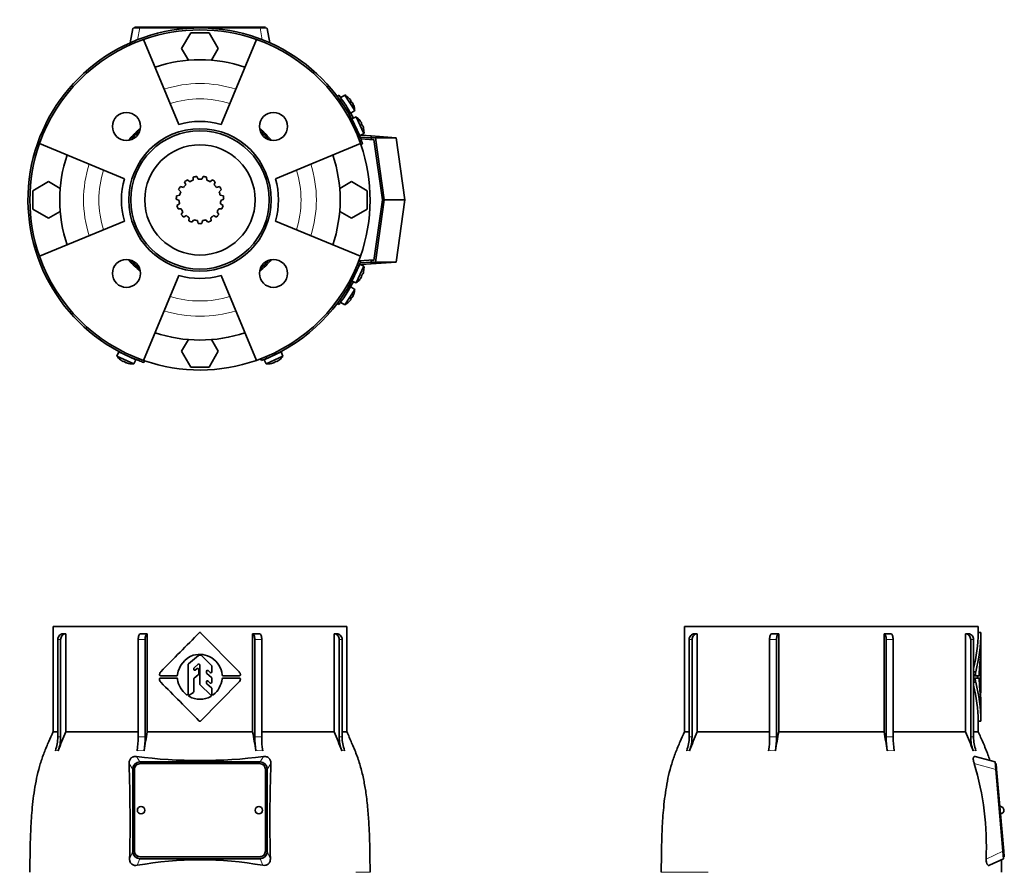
# Model space of a CAD drawing. Header units: millimetres. Extents: x 160 to 756, y -850 to 1272.
# Tile 15 of 15: x 160 to 687, y 816 to 1272. Entities that reach past the tile are written whole.
import ezdxf

# ---------------------------------------------------------------- set-up
doc = ezdxf.new("R2010")
doc.units = ezdxf.units.MM
for name, color, linetype in [('LOW_134-3', 7, 'Continuous'), ('M5X8_UNI7687', 7, 'Continuous'), ('VSI134_FILTRO_A', 7, 'Continuous'), ('VSI134_FILTRO_B', 7, 'Continuous'), ('VSI134_GIUNTO_8×', 7, 'Continuous'), ('VSI134_SUPPORTO_', 7, 'Continuous'), ('VSI134_TERMINALE', 7, 'Continuous'), ('VSI134_TESTATA', 7, 'Continuous')]:
    doc.layers.add(name, color=color, linetype=linetype)

# ---------------------------------------------------------------- blocks, each defined once
blk = doc.blocks.new('SE')
at = {"layer": 'VSI134_TESTATA', "color": 7, "linetype": 'Continuous', "lineweight": 35}
for p, q in [((334.79, 947.68), (177.79, 947.68)), ((177.79, 947.68), (177.79, 891.34)), ((184.55, 943.68), (184.55, 891.34)), ((228.11, 943.68), (228.11, 891.34)), ((256.64, 944.32), (277.24, 923.44)), ((284.47, 891.34), (284.47, 943.68)), ((328.03, 891.34), (328.03, 943.68)), ((334.79, 891.34), (334.79, 947.68)), ((180.23, 888.57), (180.23, 940.68)), ((181.76, 940.68), (181.76, 888.57)), ((223.25, 888.57), (223.25, 940.68)), ((226.95, 940.68), (226.95, 888.57)), ((285.63, 888.57), (285.63, 940.68)), ((289.33, 940.68), (289.33, 888.57)), ((330.82, 888.57), (330.82, 940.68)), ((332.35, 940.68), (332.35, 888.57)), ((249.89, 911.51), (249.89, 927.26)), ((250.07, 927.65), (255.53, 932.14)), ((253.14, 925.59), (255.35, 927.47)), ((255.85, 932.25), (256.71, 932.25)), ((256.17, 916.79), (256.17, 927.09)), ((257.06, 932.11), (262.47, 926.76)), ((244.29, 922.02), (244.28, 921.8)), ((252.97, 924.7), (252.97, 925.21)), ((253.78, 924.3), (254.78, 925.1)), ((255.59, 922.12), (255.59, 924.71)), ((259.76, 922.94), (259.76, 923.65)), ((259.93, 922.57), (262.45, 920.37)), ((260.59, 924.03), (261.79, 922.98)), ((262.62, 923.36), (262.62, 926.41)), ((235.14, 920.04), (243.78, 920.04)), ((243.78, 921.32), (235.18, 921.32)), ((244.28, 919.57), (244.29, 919.35)), ((252.97, 912.8), (252.97, 919.58)), ((253.16, 919.97), (255.4, 921.73)), ((277.26, 917.95), (256.64, 897.04)), ((259.76, 917.38), (259.76, 918.08)), ((259.93, 917.01), (262.45, 914.76)), ((260.59, 918.46), (261.79, 917.4)), ((262.62, 917.77), (262.62, 919.99)), ((277.43, 921.32), (268.62, 921.32)), ((268.62, 920.05), (277.43, 920.04)), ((250.57, 910.94), (252.74, 912.38)), ((262.13, 910.91), (256.33, 916.43)), ((262.62, 911.48), (262.62, 914.39)), ((180.23, 891.34), (177.79, 891.34)), ((184.55, 891.34), (223.25, 891.34)), ((228.11, 891.34), (284.47, 891.34)), ((289.33, 891.34), (328.03, 891.34)), ((332.35, 891.34), (334.79, 891.34)), ((224.11, 875.18), (288.47, 875.18)), ((220.29, 827.36), (220.29, 871.19)), ((221.29, 871.25), (221.29, 827.41)), ((288.29, 874.24), (224.29, 874.24)), ((291.29, 827.41), (291.29, 871.25)), ((292.29, 871.19), (292.29, 827.36)), ((221.29, 827.41), (221.29, 827.37)), ((291.29, 827.41), (291.29, 827.37)), ((288.47, 823.38), (224.11, 823.38)), ((224.29, 824.43), (288.29, 824.43)), ((224.29, 824.38), (288.29, 824.38))]:
    blk.add_line(p, q, dxfattribs=at)
at = {"layer": 'VSI134_TESTATA', "color": 4, "linetype": 'Continuous', "lineweight": 9}
for p, q in [((181.76, 940.68), (180.23, 940.68)), ((226.95, 940.68), (223.25, 940.68)), ((289.33, 940.68), (285.63, 940.68)), ((332.35, 940.68), (330.82, 940.68)), ((179.31, 881.24), (178.93, 881.19)), ((179.31, 881.24), (180.46, 881.19)), ((223.63, 881.24), (222.71, 881.19)), ((223.63, 881.24), (226.41, 881.19)), ((287.08, 881.24), (286.17, 881.19)), ((287.08, 881.24), (289.86, 881.19)), ((332.5, 881.24), (332.12, 881.19)), ((332.5, 881.24), (333.65, 881.19)), ((224.11, 875.18), (222.29, 878.03)), ((290.29, 878.03), (288.47, 875.18)), ((220.29, 871.19), (218.33, 874.26)), ((294.25, 874.26), (292.29, 871.19)), ((218.65, 823.17), (220.29, 827.36)), ((292.29, 827.36), (293.93, 823.17)), ((222.73, 819.85), (224.11, 823.38)), ((224.29, 824.43), (224.29, 824.38)), ((288.29, 824.43), (288.29, 824.38)), ((288.47, 823.38), (289.85, 819.85)), ((339.75, 816.11), (347.29, 816.11))]:
    blk.add_line(p, q, dxfattribs=at)
at = {"layer": 'VSI134_TESTATA', "color": 7, "linetype": 'Continuous', "lineweight": 35}
for centre, radius, start, end in [((183.79, -408.75), 1352.43, 89.96758, 90.03242), ((8939.11, -7650.45), 12217.51, 135.293139, 135.430862), ((256.29, 943.97), 0.5, 44.6048, 135.2692), ((328.79, -408.75), 1352.43, 89.96758, 90.03242), ((256.13, 920.37), 12.34, 57.8588, 106.2573), ((257.05, 920.06), 12.92, 109.8101, 171.2914), ((250.39, 927.26), 0.503, 129.6191, 179.8293), ((255.67, 927.09), 0.5, 0, 130.3555), ((255.85, 931.75), 0.5, 89.9992, 129.4492), ((256.71, 931.75), 0.502, 45.3881, 89.921), ((255.6, 920.41), 12.6, 6.1637, 55.7127), ((237.2, 921.77), 2.53, 138.9855, 177.435), ((235.18, 921.82), 0.5, 173.2798, 270), ((243.78, 921.82), 0.5, 270, 356.945), ((253.47, 925.21), 0.503, 130.5093, 179.8462), ((253.47, 924.7), 0.5, 180, 308.3701), ((255.09, 924.71), 0.5, 0, 128.3701), ((255.09, 922.12), 0.503, 308.2331, 359.812), ((260.26, 923.65), 0.5, 48.872, 180), ((260.26, 922.94), 0.503, 180.1424, 228.7099), ((262.12, 923.36), 0.5, 228.8721, 360), ((262.12, 926.41), 0.502, 0.0921, 45.217), ((276.53, 922.74), 1, 39.9753, 44.6048), ((274.93, 921.51), 3.01, 7.2724, 38.3465), ((277.43, 921.82), 0.5, 270, 8.5762), ((236.78, 919.35), 2.15, 175.1196, 227.0931), ((235.14, 919.54), 0.5, 90, 181.1653), ((-3967.25, -3282.41), 5941.64, 44.701818, 44.983778), ((243.78, 919.54), 0.5, 3.055, 90), ((256.37, 920.88), 12.18, 187.2267, 233.2382), ((253.47, 919.58), 0.503, 128.2341, 179.8111), ((256.68, 916.79), 0.502, 180.1047, 226.3403), ((260.26, 918.08), 0.5, 48.3928, 180), ((260.26, 917.39), 0.503, 180.1334, 228.1267), ((262.12, 917.77), 0.5, 228.3928, 360), ((262.11, 919.99), 0.503, 0.145, 48.7072), ((255.57, 920.98), 12.63, 308.4465, 353.7792), ((268.62, 921.82), 0.5, 187.0198, 270), ((268.62, 919.55), 0.5, 89.956, 172.9788), ((275.24, 919.73), 2.7, 318.6093, 354.47), ((277.43, 919.54), 0.5, 352.1811, 89.956), ((249.39, 911.51), 0.5, 231.9328, 360), ((252.46, 912.8), 0.504, 303.8575, 359.7442), ((262.11, 914.39), 0.503, 0.1074, 48.1235), ((263.12, 911.48), 0.5, 179.9709, 308.3186), ((250.85, 910.52), 0.5, 123.6017, 240.2731), ((256.03, 920.07), 11.36, 241.4726, 271.3254), ((256.56, 920.04), 11.33, 268.6311, 298.8939), ((261.78, 910.55), 0.5, 300.4135, 46.4449), ((256.29, 897.39), 0.5, 224.7366, 315.3954), ((390.64, 802.27), 224.52, 156.6256, 159.4185), ((671.49, 812), 450.42, 169.8554, 171.1641), ((-158.91, 812), 450.42, 8.8359, 10.1446), ((121.93, 802.27), 224.52, 20.5815, 23.3744), ((158.71, 888.56), 21.52, 339.9832, 0.0362), ((160.24, 888.56), 21.52, 339.9832, 0.0362), ((173.55, 888.49), 49.7, 351.5576, 0.096), ((177.24, 888.49), 49.7, 351.5576, 0.096), ((335.33, 888.49), 49.7, 179.904, 188.4424), ((339.03, 888.49), 49.7, 179.904, 188.4424), ((352.34, 888.56), 21.52, 179.9638, 200.0168), ((353.87, 888.56), 21.52, 179.9638, 200.0168), ((256.29, 1148.69), 272.79, 262.8396, 277.1604), ((-633.79, 843.37), 852.68, 358.64241, 2.07545), ((1118.44, 843.55), 824.76, 177.86642, 181.41572), ((224.79, 849.33), 2, 0, 180), ((287.79, 849.33), 2, 0, 180), ((256.29, 632.29), 190.54, 79.8557, 100.1443)]:
    blk.add_arc(centre, radius, start, end, dxfattribs=at)
at = {"layer": 'VSI134_TESTATA', "color": 4, "linetype": 'Continuous', "lineweight": 9}
for centre, radius, start, end in [((180.99, 882.71), 5.91, 82.5651, 97.4349), ((225.1, 854.29), 34.33, 86.9151, 93.0849), ((287.48, 854.29), 34.33, 86.9151, 93.0849), ((331.59, 882.71), 5.91, 82.5651, 97.4349)]:
    blk.add_arc(centre, radius, start, end, dxfattribs=at)
at = {"layer": 'VSI134_TESTATA', "color": 7, "linetype": 'Continuous', "lineweight": 35}
for centre, major_axis, ratio, start_param, end_param in [((183, 940.68), (0, -3), 0.92388, 3.133099, 4.712389), ((184.53, 940.68), (0, -3), 0.92388, 3.133099, 4.712389), ((224.4, 940.68), (0, -3), 0.382683, 3.133099, 4.712389), ((228.1, 940.68), (0, -3), 0.382683, 3.133099, 4.712389), ((284.48, 940.68), (0, -3), 0.382683, 1.570796, 3.150087), ((288.18, 940.68), (0, -3), 0.382683, 1.570796, 3.150087), ((328.05, 940.68), (0, -3), 0.92388, 1.570796, 3.150087), ((329.58, 940.68), (0, -3), 0.92388, 1.570796, 3.150087), ((224.35, 870.94), (1.95, -3.83), 0.92919, 2.69912, 4.210489), ((288.23, 870.94), (-1.95, -3.83), 0.92919, 2.072696, 3.584065), ((224.29, 871.25), (3, 0), 0.996195, 1.570796, 3.141593), ((288.29, 871.25), (3, 0), 0.996195, 0, 1.570796), ((224.79, 849.33), (2, 0), 0.996195, 3.141593, 6.283185), ((287.79, 849.33), (2, 0), 0.996195, 3.141593, 6.283185), ((224.35, 827.62), (1.95, 3.83), 0.92919, 2.072697, 3.584065), ((224.29, 827.41), (-3, 0), 0.996195, 0, 1.570796), ((224.29, 827.37), (-3, 0), 0.996195, 0, 1.570796), ((288.29, 827.41), (-3, 0), 0.996195, 1.570796, 3.141593), ((288.29, 827.37), (-3, 0), 0.996195, 1.570796, 3.141593), ((288.23, 827.62), (-1.95, 3.83), 0.92919, 2.69912, 4.210488)]:
    blk.add_ellipse(centre, major_axis=major_axis, ratio=ratio, start_param=start_param, end_param=end_param, dxfattribs=at)
for points in [[(224.41, 943.68), (225.63, 943.68), (226.86, 943.68), (228.11, 943.68)], [(284.47, 943.68), (285.72, 943.68), (286.95, 943.68), (288.17, 943.68)]]:
    blk.add_open_spline(points, degree=3, dxfattribs=at)
for points, knots in [([(177.8, 891.37), (176.91, 889.42), (175.35, 886), (172.89, 880.19), (170.8, 874.2), (169.17, 868.02), (167.96, 861.78), (167.06, 855.54), (166.24, 847.6), (165.66, 838.02), (165.39, 826.72), (165.32, 819.97), (165.3, 816.1)], [0, 0, 0, 0, 0.075828, 0.157662, 0.24065, 0.323649, 0.406117, 0.487779, 0.568882, 0.716697, 0.863346, 1, 1, 1, 1]), ([(347.28, 816.11), (347.26, 818.99), (347.22, 824.09), (347.07, 832.64), (346.73, 841.25), (346.14, 849.95), (345.22, 858.05), (343.95, 865.53), (342.34, 872.37), (340.15, 879), (337.49, 885.43), (335.77, 889.21), (334.78, 891.37)], [0, 0, 0, 0, 0.1021, 0.21378, 0.32619, 0.439201, 0.552954, 0.643265, 0.734414, 0.825783, 0.916073, 1, 1, 1, 1]), ([(218.33, 874.26), (218.31, 874.51), (218.32, 874.77), (218.39, 875.29), (218.44, 875.56), (218.62, 876.07), (218.73, 876.32), (219.02, 876.78), (219.19, 876.99), (219.49, 877.27), (219.6, 877.36), (219.82, 877.52), (219.93, 877.59), (220.17, 877.72), (220.29, 877.78), (220.54, 877.87), (220.66, 877.91), (221.03, 878.01), (221.29, 878.05), (221.79, 878.07), (222.04, 878.06), (222.29, 878.03)], [0, 0, 0, 0, 0.125, 0.125, 0.25, 0.25, 0.375, 0.375, 0.5, 0.5, 0.5625, 0.5625, 0.625, 0.625, 0.6875, 0.6875, 0.75, 0.75, 0.875, 0.875, 1, 1, 1, 1]), ([(290.29, 878.03), (290.54, 878.06), (290.79, 878.07), (291.29, 878.05), (291.54, 878.01), (292.04, 877.88), (292.29, 877.79), (292.76, 877.53), (292.98, 877.37), (293.28, 877.1), (293.37, 876.99), (293.55, 876.78), (293.63, 876.67), (293.85, 876.32), (293.96, 876.07), (294.13, 875.56), (294.19, 875.3), (294.26, 874.77), (294.27, 874.51), (294.25, 874.26)], [0, 0, 0, 0, 0.125, 0.125, 0.25, 0.25, 0.375, 0.375, 0.5, 0.5, 0.5625, 0.5625, 0.625, 0.625, 0.75, 0.75, 0.875, 0.875, 1, 1, 1, 1]), ([(222.73, 819.85), (222.24, 819.76), (221.74, 819.75), (221.01, 819.88), (220.77, 819.95), (220.31, 820.14), (220.09, 820.27), (219.69, 820.57), (219.51, 820.74), (219.19, 821.15), (219.05, 821.37), (218.84, 821.85), (218.76, 822.11), (218.66, 822.63), (218.64, 822.9), (218.65, 823.17)], [0, 0, 0, 0, 0.25, 0.25, 0.375, 0.375, 0.5, 0.5, 0.625, 0.625, 0.75, 0.75, 0.875, 0.875, 1, 1, 1, 1]), ([(293.93, 823.17), (293.94, 822.9), (293.92, 822.64), (293.82, 822.12), (293.74, 821.86), (293.58, 821.5), (293.52, 821.39), (293.39, 821.16), (293.32, 821.06), (293.08, 820.75), (292.89, 820.58), (292.49, 820.27), (292.27, 820.15), (291.81, 819.96), (291.57, 819.89), (290.85, 819.75), (290.34, 819.76), (289.85, 819.85)], [0, 0, 0, 0, 0.125, 0.125, 0.25, 0.25, 0.3125, 0.3125, 0.375, 0.375, 0.5, 0.5, 0.625, 0.625, 0.75, 0.75, 1, 1, 1, 1])]:
    blk.add_open_spline(points, degree=3, knots=knots, dxfattribs=at)
blk = doc.blocks.new('SE1')
at = {"layer": 'LOW_134-3', "color": 7, "linetype": 'Continuous', "lineweight": 35}
for p, q in [((342.32, 1208.48), (349.33, 1207.99)), ((349.33, 1143.76), (341.4, 1143.2))]:
    blk.add_line(p, q, dxfattribs=at)
at = {"layer": 'M5X8_UNI7687', "color": 7, "linetype": 'Continuous', "lineweight": 35}
for p, q in [((333.7, 1232.02), (331.56, 1230.72)), ((339.07, 1223.75), (333.7, 1232.02)), ((335.96, 1230.41), (335.95, 1230.39)), ((337, 1229.14), (336.84, 1229.01)), ((337.78, 1227.95), (337.6, 1227.85)), ((337.01, 1222.33), (339.07, 1223.75)), ((338.49, 1226.47), (338.52, 1226.47)), ((339.85, 1220.28), (337.56, 1219.29)), ((337.56, 1219.29), (341.78, 1210.22)), ((344.02, 1211.34), (339.85, 1220.28)), ((341.87, 1218.37), (341.85, 1218.35)), ((342.72, 1216.96), (342.55, 1216.86)), ((343.32, 1215.68), (343.13, 1215.61)), ((343.83, 1214.12), (343.85, 1214.11)), ((341.78, 1210.22), (344.02, 1211.34)), ((341.78, 1141.52), (337.56, 1132.46)), ((339.85, 1131.47), (344.02, 1140.4)), ((344.02, 1140.4), (341.78, 1141.52)), ((341.87, 1133.38), (341.85, 1133.4)), ((342.72, 1134.78), (342.55, 1134.89)), ((343.32, 1136.07), (343.13, 1136.14)), ((343.83, 1137.63), (343.85, 1137.63)), ((333.7, 1119.73), (339.07, 1128)), ((339.07, 1128), (337.01, 1129.42)), ((337.56, 1132.46), (339.85, 1131.47)), ((337, 1122.61), (336.84, 1122.74)), ((337.78, 1123.8), (337.6, 1123.9)), ((338.49, 1125.27), (338.52, 1125.28)), ((331.56, 1121.03), (333.7, 1119.73)), ((335.95, 1121.36), (335.96, 1121.33)), ((212.88, 1094.61), (211.88, 1092.31)), ((211.88, 1092.31), (220.82, 1088.14)), ((221.94, 1090.38), (212.88, 1094.61)), ((220.82, 1088.14), (221.94, 1090.38)), ((299.7, 1094.61), (290.64, 1090.38)), ((290.64, 1090.38), (291.76, 1088.14)), ((291.76, 1088.14), (300.7, 1092.31)), ((300.7, 1092.31), (299.7, 1094.61)), ((213.79, 1090.3), (213.81, 1090.31)), ((215.2, 1089.44), (215.3, 1089.61)), ((216.49, 1088.84), (216.56, 1089.03)), ((218.05, 1088.31), (218.05, 1088.34)), ((294.53, 1088.34), (294.53, 1088.31)), ((296.09, 1088.84), (296.02, 1089.03)), ((297.38, 1089.44), (297.28, 1089.61)), ((298.79, 1090.3), (298.77, 1090.31))]:
    blk.add_line(p, q, dxfattribs=at)
for centre, radius, start, end in [((332.23, 1228.77), 0.5, 9.1315, 33), ((329.09, 1223.15), 10, 46.5916, 62.5414), ((335.5, 1223.74), 0.5, 33, 56.6899), ((329.09, 1223.15), 10, 3.4586, 19.4084), ((337.95, 1217.26), 0.5, 1.1882, 25), ((334.05, 1212.13), 10, 38.5916, 54.5414), ((340.48, 1211.82), 0.5, 25, 48.8118), ((334.05, 1212.13), 10, 355.4586, 11.4084), ((340.48, 1139.92), 0.5, 311.1882, 335), ((334.05, 1139.61), 10, 348.5916, 4.5414), ((337.95, 1134.49), 0.5, 335, 358.8118), ((334.05, 1139.61), 10, 305.4586, 321.4084), ((335.5, 1128.01), 0.5, 303.3101, 327), ((329.09, 1128.6), 10, 340.5916, 356.5414), ((332.23, 1122.98), 0.5, 327, 349.9062), ((329.09, 1128.6), 10, 297.4586, 313.4084), ((220.03, 1098.11), 10, 215.4586, 231.4084), ((214.9, 1094.21), 0.5, 245, 268.8118), ((220.34, 1091.68), 0.5, 221.1882, 245), ((292.24, 1091.68), 0.5, 295, 318.8118), ((297.68, 1094.21), 0.5, 271.1882, 295), ((292.55, 1098.11), 10, 308.5916, 324.5414), ((220.03, 1098.11), 10, 258.5916, 274.5414), ((292.55, 1098.11), 10, 265.4586, 281.4084)]:
    blk.add_arc(centre, radius, start, end, dxfattribs=at)
for centre, major_axis, ratio, start_param, end_param in [((329.1, 1223.16), (-5.45, 8.39), 0.996195, 4.833518, 4.948078), ((330.94, 1224.35), (5.04, -7.77), 0.811251, 1.49595, 1.645642), ((329.1, 1223.16), (5.45, -8.39), 0.996195, 1.335108, 1.449667), ((334.06, 1212.14), (-4.23, 9.06), 0.996195, 4.833518, 4.948078), ((336.05, 1213.07), (3.91, -8.39), 0.811251, 1.49595, 1.645642), ((334.06, 1212.14), (4.23, -9.06), 0.996195, 1.335108, 1.449667), ((334.06, 1139.61), (-4.23, -9.06), 0.996195, 1.335108, 1.449667), ((336.05, 1138.68), (-3.91, -8.39), 0.811251, 1.49595, 1.645642), ((334.06, 1139.61), (4.23, 9.06), 0.996195, 4.833518, 4.948078), ((329.1, 1128.59), (-5.45, -8.39), 0.996195, 1.335108, 1.449667), ((330.94, 1127.4), (-5.04, -7.77), 0.811251, 1.49595, 1.645642), ((329.1, 1128.59), (5.45, 8.39), 0.996195, 4.833518, 4.948078), ((220.02, 1098.1), (-9.06, 4.23), 0.996195, 1.335108, 1.449667), ((219.1, 1096.11), (-8.39, 3.91), 0.811251, 1.49595, 1.645642), ((220.02, 1098.1), (9.06, -4.23), 0.996195, 4.833518, 4.948078), ((292.56, 1098.1), (-9.06, -4.23), 0.996195, 1.335108, 1.449667), ((293.48, 1096.11), (-8.39, -3.91), 0.811251, 1.49595, 1.645642), ((292.56, 1098.1), (9.06, 4.23), 0.996195, 4.833518, 4.948078)]:
    blk.add_ellipse(centre, major_axis=major_axis, ratio=ratio, start_param=start_param, end_param=end_param, dxfattribs=at)
for points in [[(337, 1229.14), (337.01, 1229.14), (337.01, 1229.14), (337.01, 1229.15), (337, 1229.16), (337, 1229.18), (336.99, 1229.2), (336.98, 1229.22), (336.96, 1229.24), (336.94, 1229.27), (336.92, 1229.3), (336.9, 1229.34), (336.88, 1229.37), (336.85, 1229.41), (336.82, 1229.44), (336.8, 1229.48), (336.77, 1229.51), (336.74, 1229.54), (336.73, 1229.55)], [(338.05, 1227.53), (338.04, 1227.54), (338.03, 1227.57), (338, 1227.62), (337.98, 1227.66), (337.96, 1227.7), (337.94, 1227.73), (337.92, 1227.77), (337.9, 1227.8), (337.88, 1227.84), (337.86, 1227.86), (337.84, 1227.89), (337.83, 1227.91), (337.81, 1227.92), (337.8, 1227.93), (337.79, 1227.94), (337.78, 1227.95), (337.78, 1227.95), (337.78, 1227.95)], [(342.72, 1216.96), (342.73, 1216.96), (342.73, 1216.97), (342.73, 1216.98), (342.73, 1216.99), (342.72, 1217), (342.72, 1217.02), (342.71, 1217.05), (342.7, 1217.08), (342.68, 1217.11), (342.67, 1217.14), (342.65, 1217.18), (342.63, 1217.21), (342.61, 1217.25), (342.59, 1217.29), (342.57, 1217.33), (342.54, 1217.37), (342.52, 1217.4), (342.51, 1217.41)], [(343.54, 1215.22), (343.53, 1215.24), (343.52, 1215.27), (343.5, 1215.32), (343.49, 1215.36), (343.47, 1215.4), (343.46, 1215.44), (343.44, 1215.48), (343.42, 1215.52), (343.41, 1215.55), (343.39, 1215.58), (343.38, 1215.61), (343.37, 1215.63), (343.36, 1215.65), (343.35, 1215.66), (343.34, 1215.67), (343.33, 1215.68), (343.33, 1215.68), (343.32, 1215.68)], [(342.51, 1134.33), (342.52, 1134.35), (342.54, 1134.38), (342.57, 1134.42), (342.59, 1134.46), (342.61, 1134.5), (342.63, 1134.53), (342.65, 1134.57), (342.67, 1134.61), (342.68, 1134.64), (342.7, 1134.67), (342.71, 1134.7), (342.72, 1134.72), (342.72, 1134.74), (342.73, 1134.76), (342.73, 1134.77), (342.73, 1134.78), (342.73, 1134.78), (342.72, 1134.78)], [(343.32, 1136.07), (343.33, 1136.07), (343.33, 1136.07), (343.34, 1136.08), (343.35, 1136.09), (343.36, 1136.1), (343.37, 1136.12), (343.38, 1136.14), (343.39, 1136.16), (343.41, 1136.19), (343.42, 1136.23), (343.44, 1136.27), (343.46, 1136.3), (343.47, 1136.34), (343.49, 1136.39), (343.5, 1136.43), (343.52, 1136.47), (343.53, 1136.51), (343.54, 1136.52)], [(336.73, 1122.19), (336.74, 1122.21), (336.77, 1122.23), (336.8, 1122.27), (336.82, 1122.31), (336.85, 1122.34), (336.88, 1122.38), (336.9, 1122.41), (336.92, 1122.44), (336.94, 1122.47), (336.96, 1122.5), (336.98, 1122.53), (336.99, 1122.55), (337, 1122.57), (337, 1122.58), (337.01, 1122.6), (337.01, 1122.61), (337.01, 1122.61), (337, 1122.61)], [(337.78, 1123.8), (337.78, 1123.8), (337.78, 1123.8), (337.79, 1123.8), (337.8, 1123.81), (337.81, 1123.82), (337.83, 1123.84), (337.84, 1123.86), (337.86, 1123.88), (337.88, 1123.91), (337.9, 1123.94), (337.92, 1123.98), (337.94, 1124.01), (337.96, 1124.05), (337.98, 1124.09), (338, 1124.13), (338.03, 1124.17), (338.04, 1124.2), (338.05, 1124.22)], [(214.75, 1089.65), (214.76, 1089.64), (214.79, 1089.62), (214.84, 1089.6), (214.87, 1089.57), (214.91, 1089.55), (214.95, 1089.53), (214.99, 1089.51), (215.02, 1089.49), (215.06, 1089.48), (215.09, 1089.46), (215.12, 1089.45), (215.14, 1089.44), (215.16, 1089.44), (215.17, 1089.43), (215.19, 1089.43), (215.2, 1089.43), (215.2, 1089.44), (215.2, 1089.44)], [(216.49, 1088.84), (216.49, 1088.84), (216.49, 1088.83), (216.49, 1088.82), (216.5, 1088.82), (216.52, 1088.81), (216.53, 1088.79), (216.55, 1088.78), (216.58, 1088.77), (216.61, 1088.75), (216.65, 1088.74), (216.68, 1088.72), (216.72, 1088.71), (216.76, 1088.69), (216.8, 1088.68), (216.84, 1088.66), (216.89, 1088.64), (216.92, 1088.63), (216.94, 1088.63)], [(295.64, 1088.63), (295.66, 1088.63), (295.69, 1088.64), (295.73, 1088.66), (295.78, 1088.68), (295.82, 1088.69), (295.86, 1088.71), (295.9, 1088.72), (295.93, 1088.74), (295.97, 1088.75), (296, 1088.77), (296.03, 1088.78), (296.05, 1088.79), (296.06, 1088.81), (296.08, 1088.82), (296.09, 1088.82), (296.09, 1088.83), (296.09, 1088.84), (296.09, 1088.84)], [(297.38, 1089.44), (297.38, 1089.44), (297.38, 1089.43), (297.39, 1089.43), (297.41, 1089.43), (297.42, 1089.44), (297.44, 1089.44), (297.46, 1089.45), (297.49, 1089.46), (297.52, 1089.48), (297.56, 1089.49), (297.59, 1089.51), (297.63, 1089.53), (297.67, 1089.55), (297.7, 1089.57), (297.74, 1089.6), (297.79, 1089.62), (297.81, 1089.64), (297.83, 1089.65)]]:
    blk.add_open_spline(points, degree=3, dxfattribs=at)
at = {"layer": 'VSI134_FILTRO_A', "color": 4, "linetype": 'Continuous', "lineweight": 9}
for p, q in [((341.31, 1208.32), (342.25, 1208.65)), ((223.52, 1089.91), (223.84, 1090.85))]:
    blk.add_line(p, q, dxfattribs=at)
at = {"layer": 'VSI134_FILTRO_A', "color": 7, "linetype": 'Continuous', "lineweight": 35}
for p, q in [((342.33, 1205.5), (343.28, 1205.83)), ((226.34, 1088.89), (226.66, 1089.83))]:
    blk.add_line(p, q, dxfattribs=at)
for radius, start, end in [(92, 20.8687, 249.1313), (91, 70.6497, 109.3503), (92, 19, 20.8687), (91, 160.6497, 199.3503), (91, 19, 19.3646), (92, 249.1313, 251), (91, 250.6665, 251)]:
    blk.add_arc((256.29, 1175.87), radius, start, end, dxfattribs=at)
at = {"layer": 'VSI134_FILTRO_B', "color": 7, "linetype": 'Continuous', "lineweight": 35}
for p, q in [((342.18, 1142.9), (341.25, 1143.26)), ((288.9, 1090.92), (289.26, 1089.98))]:
    blk.add_line(p, q, dxfattribs=at)
at = {"layer": 'VSI134_FILTRO_B', "color": 4, "linetype": 'Continuous', "lineweight": 9}
for p, q in [((341.06, 1140.12), (340.12, 1140.48)), ((291.68, 1092.04), (292.04, 1091.1))]:
    blk.add_line(p, q, dxfattribs=at)
at = {"layer": 'VSI134_FILTRO_B', "color": 7, "linetype": 'Continuous', "lineweight": 35}
for start, end in [(292.8687, 337.1313), (337.1313, 339), (291, 292.8687)]:
    blk.add_arc((256.29, 1175.87), 92, start, end, dxfattribs=at)
at = {"layer": 'VSI134_GIUNTO_8×', "color": 7, "linetype": 'Continuous', "lineweight": 35}
for p, q in [((248.08, 1185.56), (248.69, 1183.98)), ((250.93, 1185.61), (249.61, 1186.68)), ((252.73, 1188.06), (252.64, 1186.37)), ((255.35, 1186.95), (254.58, 1188.46)), ((258, 1188.46), (257.23, 1186.95)), ((259.94, 1186.37), (259.85, 1188.06)), ((262.97, 1186.68), (261.65, 1185.61)), ((263.89, 1183.98), (264.5, 1185.56)), ((244.85, 1181.39), (246.05, 1180.19)), ((247.43, 1182.59), (245.79, 1183.02)), ((266.78, 1183.02), (265.15, 1182.59)), ((266.53, 1180.19), (267.73, 1181.39)), ((243.6, 1176.26), (245.18, 1175.65)), ((245.47, 1178.4), (243.79, 1178.14)), ((268.79, 1178.14), (267.11, 1178.4)), ((267.4, 1175.65), (268.98, 1176.26)), ((245.37, 1173.78), (243.95, 1172.86)), ((244.54, 1171.06), (246.23, 1171.15)), ((247.17, 1169.52), (246.25, 1168.1)), ((266.33, 1168.1), (265.41, 1169.52)), ((266.35, 1171.15), (268.04, 1171.06)), ((268.63, 1172.86), (267.21, 1173.78)), ((247.51, 1166.7), (249.02, 1167.47)), ((250.54, 1166.36), (250.27, 1164.69)), ((252, 1163.92), (253.07, 1165.24)), ((254.91, 1164.85), (255.34, 1163.21)), ((257.24, 1163.21), (257.67, 1164.85)), ((259.51, 1165.24), (260.58, 1163.92)), ((262.3, 1164.69), (262.04, 1166.36)), ((263.56, 1167.47), (265.07, 1166.7))]:
    blk.add_line(p, q, dxfattribs=at)
blk.add_circle((256.29, 1175.87), 29.5, dxfattribs=at)
for radius, start, end in [(12.7, 121.7298, 130.2702), (11.12, 109.1532, 118.8468), (12.7, 97.7298, 106.2702), (11.12, 85.1532, 94.8468), (12.7, 73.7298, 82.2702), (11.12, 61.1532, 70.8468), (12.7, 49.7298, 58.2702), (12.7, 145.7298, 154.2702), (11.12, 157.1532, 166.8468), (11.12, 133.1532, 142.8468), (11.12, 37.1532, 46.8468), (11.12, 13.1532, 22.8468), (12.7, 25.7298, 34.2702), (12.7, 169.7298, 178.2702), (11.12, 181.1532, 190.8468), (11.12, 349.1532, 358.8468), (12.7, 1.7298, 10.2702), (12.7, 193.7298, 202.2702), (11.12, 205.1532, 214.8468), (11.12, 325.1532, 334.8468), (12.7, 337.7298, 346.2702), (12.7, 217.7298, 226.2702), (11.12, 229.1532, 238.8468), (12.7, 241.7298, 250.2702), (11.12, 253.1532, 262.8468), (11.12, 277.1532, 286.8468), (12.7, 289.7298, 298.2702), (11.12, 301.1532, 310.8468), (12.7, 313.7298, 322.2702), (12.7, 265.7298, 274.2702)]:
    blk.add_arc((256.29, 1175.87), radius, start, end, dxfattribs=at)
at = {"layer": 'VSI134_SUPPORTO_', "color": 7, "linetype": 'Continuous', "lineweight": 35}
for p, q in [((251.38, 1265.37), (246.47, 1256.87)), ((261.2, 1265.37), (251.38, 1265.37)), ((266.1, 1256.87), (261.2, 1265.37)), ((226.14, 1261.73), (244.95, 1216.31)), ((286.44, 1261.73), (267.63, 1216.31)), ((246.47, 1256.87), (250.09, 1250.62)), ((262.49, 1250.62), (266.1, 1256.87)), ((170.43, 1206.03), (215.85, 1187.21)), ((342.15, 1206.03), (296.73, 1187.21)), ((175.29, 1185.69), (166.79, 1180.78)), ((181.55, 1182.08), (175.29, 1185.69)), ((337.29, 1185.69), (331.03, 1182.08)), ((345.79, 1180.78), (337.29, 1185.69)), ((166.79, 1180.78), (166.79, 1170.97)), ((345.79, 1170.97), (345.79, 1180.78)), ((166.79, 1170.97), (175.29, 1166.06)), ((175.29, 1166.06), (181.55, 1169.67)), ((331.03, 1169.67), (337.29, 1166.06)), ((337.29, 1166.06), (345.79, 1170.97)), ((170.43, 1145.72), (215.85, 1164.53)), ((342.15, 1145.72), (296.73, 1164.53)), ((226.14, 1090.01), (244.95, 1135.43)), ((286.44, 1090.01), (267.63, 1135.43)), ((250.09, 1101.13), (246.47, 1094.87)), ((266.1, 1094.87), (262.49, 1101.13)), ((246.47, 1094.87), (251.38, 1086.37)), ((261.2, 1086.37), (266.1, 1094.87)), ((251.38, 1086.37), (261.2, 1086.37))]:
    blk.add_line(p, q, dxfattribs=at)
for centre, radius in [((216.97, 1215.19), 7.5), ((295.6, 1215.19), 7.5), ((256.29, 1175.87), 38.1), ((256.29, 1175.87), 37), ((216.97, 1136.56), 7.5), ((295.6, 1136.56), 7.5)]:
    blk.add_circle(centre, radius, dxfattribs=at)
for radius, start, end in [(91, 109.3503, 160.6497), (91, 19.3503, 70.6497), (75, 71.3226, 108.6774), (42, 74.3371, 105.6629), (49.76, 129.8749, 140.1251), (49, 131.0889, 138.9111), (49.76, 39.8749, 50.1251), (91, 340.6497, 19), (75, 161.3226, 198.6774), (75, 341.3226, 18.6774), (42, 164.3371, 195.6629), (42, 344.3371, 15.6629), (91, 199.3503, 250.6497), (49.76, 219.8749, 230.1251), (91, 289.3503, 340.6497), (49.76, 309.8749, 320.1251), (49, 311.0889, 318.9111), (42, 254.3371, 285.6629), (75, 251.3226, 288.6774), (91, 251, 289.3503)]:
    blk.add_arc((256.29, 1175.87), radius, start, end, dxfattribs=at)
at = {"layer": 'VSI134_SUPPORTO_', "color": 4, "linetype": 'Continuous', "lineweight": 9}
for radius, start, end in [(62.27, 72.1054, 107.8946), (54.06, 72.8071, 107.1929), (62.27, 162.1054, 197.8946), (54.06, 162.8071, 197.1929), (54.06, 342.8071, 17.1929), (62.27, 342.1054, 17.8946), (54.06, 252.8071, 287.1929), (62.27, 252.1054, 287.8946)]:
    blk.add_arc((256.29, 1175.87), radius, start, end, dxfattribs=at)
at = {"layer": 'VSI134_SUPPORTO_', "color": 7, "linetype": 'Continuous', "lineweight": 35}
for points, knots in [([(293.11, 1208.21), (292.99, 1208.34), (292.73, 1208.63), (292.32, 1209.09), (291.86, 1209.57), (291.41, 1210.05), (290.77, 1210.69), (289.96, 1211.48), (289.16, 1212.22), (288.69, 1212.63), (288.57, 1212.74)], [0.4175395, 0.4175395, 0.4175395, 0.4175395, 0.4310399, 0.4482815, 0.4655231, 0.4827647, 0.5000063, 0.5357201, 0.571434, 0.5842535, 0.5842535, 0.5842535, 0.5842535]), ([(219.53, 1143.48), (219.62, 1143.37), (219.87, 1143.1), (220.26, 1142.66), (220.71, 1142.18), (221.17, 1141.7), (221.81, 1141.06), (222.62, 1140.26), (223.4, 1139.55), (223.85, 1139.15), (223.96, 1139.05)], [0.4196811, 0.4196811, 0.4196811, 0.4196811, 0.4310399, 0.4482815, 0.4655231, 0.4827647, 0.5000063, 0.5357201, 0.571434, 0.5825739, 0.5825739, 0.5825739, 0.5825739])]:
    blk.add_open_spline(points, degree=3, knots=knots, dxfattribs=at)
at = {"layer": 'VSI134_TERMINALE', "color": 7, "linetype": 'Continuous', "lineweight": 35}
for p, q in [((330.54, 1231.87), (329.74, 1231.27)), ((341.92, 1209.51), (347.85, 1209.1)), ((342.62, 1210.46), (347.85, 1210.1)), ((347.85, 1209.33), (347.85, 1210.1)), ((347.85, 1210.1), (361.19, 1209.17)), ((347.85, 1209.33), (347.85, 1208.33)), ((347.85, 1209.33), (350.18, 1209.17)), ((349.3, 1208.22), (347.85, 1208.33)), ((349.3, 1208.22), (353.85, 1175.87)), ((354.86, 1175.87), (350.18, 1209.17)), ((350.18, 1209.17), (361.19, 1209.17)), ((361.19, 1209.17), (365.87, 1175.87)), ((353.85, 1175.87), (349.3, 1143.52)), ((350.18, 1142.58), (354.86, 1175.87)), ((354.86, 1175.87), (365.87, 1175.87)), ((361.19, 1142.58), (365.87, 1175.87)), ((347.85, 1143.42), (349.3, 1143.52)), ((347.85, 1143.42), (347.85, 1142.42)), ((341.92, 1142.24), (347.85, 1142.65)), ((342.62, 1141.28), (347.85, 1141.65)), ((347.85, 1141.65), (361.19, 1142.58)), ((347.85, 1142.42), (350.18, 1142.58)), ((347.85, 1142.42), (347.85, 1141.65)), ((350.18, 1142.58), (361.19, 1142.58)), ((329.74, 1120.48), (330.54, 1119.87))]:
    blk.add_line(p, q, dxfattribs=at)
at = {"layer": 'VSI134_TERMINALE', "color": 4, "linetype": 'Continuous', "lineweight": 9}
for p, q in [((335.61, 1224.43), (334.81, 1223.82)), ((334.81, 1127.93), (335.61, 1127.32))]:
    blk.add_line(p, q, dxfattribs=at)
at = {"layer": 'VSI134_TERMINALE', "color": 7, "linetype": 'Continuous', "lineweight": 35}
for start, end in [(31.4706, 37.0241), (28.067, 31.4706), (21.8355, 21.933), (338.067, 338.1645), (322.9759, 328.5294), (328.5294, 331.933)]:
    blk.add_arc((256.29, 1175.87), 93, start, end, dxfattribs=at)
at = {"layer": 'VSI134_TESTATA', "color": 7, "linetype": 'Continuous', "lineweight": 35}
for p, q in [((220.29, 1267.64), (218.88, 1259.92)), ((221.29, 1268.13), (221.29, 1267.87)), ((288.47, 1267.98), (224.11, 1267.98)), ((224.29, 1268.39), (288.29, 1268.39)), ((291.29, 1268.13), (291.29, 1267.87)), ((293.7, 1259.92), (292.29, 1267.64))]:
    blk.add_line(p, q, dxfattribs=at)
at = {"layer": 'VSI134_TESTATA', "color": 4, "linetype": 'Continuous', "lineweight": 9}
for p, q in [((222.95, 1261.62), (224.11, 1267.98)), ((224.29, 1268.39), (224.29, 1267.98)), ((288.29, 1268.39), (288.29, 1267.98)), ((288.47, 1267.98), (289.63, 1261.62))]:
    blk.add_line(p, q, dxfattribs=at)
at = {"layer": 'VSI134_TESTATA', "color": 7, "linetype": 'Continuous', "lineweight": 35}
for centre, major_axis, ratio, start_param, end_param in [((224.35, 1267.61), (4.06, -0.02), 0.091176, 1.630723, 3.142091), ((224.29, 1268.13), (-3, 0), 0.087156, 4.712389, 6.283185), ((288.29, 1268.13), (-3, 0), 0.087156, 3.141593, 4.712389), ((288.23, 1267.61), (-4.06, -0.02), 0.091176, 3.141095, 4.652463)]:
    blk.add_ellipse(centre, major_axis=major_axis, ratio=ratio, start_param=start_param, end_param=end_param, dxfattribs=at)
blk = doc.blocks.new('SE3')
at = {"layer": 'VSI134_TESTATA', "color": 7, "linetype": 'Continuous', "lineweight": 35}
for p, q in [((672.56, 947.68), (515.56, 947.68)), ((515.56, 947.68), (515.56, 891.34)), ((520.79, 943.68), (522.32, 943.68)), ((522.32, 943.68), (522.32, 891.34)), ((565.87, 943.68), (565.87, 891.34)), ((622.24, 891.34), (622.24, 943.68)), ((665.79, 891.34), (665.79, 943.68)), ((672.56, 944.47), (672.56, 947.68)), ((674.08, 944.47), (672.56, 944.47)), ((674.06, 932.61), (674.06, 944.47)), ((518, 888.57), (518, 940.68)), ((519.53, 940.68), (519.53, 888.57)), ((561.02, 888.57), (561.02, 940.68)), ((564.72, 940.68), (564.72, 888.57)), ((623.4, 888.57), (623.4, 940.68)), ((627.09, 940.68), (627.09, 888.57)), ((668.59, 888.57), (668.59, 940.68)), ((670.12, 940.68), (670.12, 888.57)), ((673.8, 911.51), (673.8, 927.26)), ((674.06, 932.25), (673.96, 932.25)), ((674.06, 932.25), (674.06, 932.25)), ((674.06, 916.47), (674.06, 932.25)), ((674.06, 916.79), (674.06, 927.09)), ((670.12, 923.43), (671.26, 923.43)), ((673.15, 922.02), (673.15, 921.8)), ((673.99, 924.7), (673.99, 925.21)), ((674.06, 925.21), (673.99, 925.21)), ((674.05, 922.12), (674.05, 924.71)), ((671.22, 921.32), (670.12, 921.32)), ((671.21, 920.04), (670.12, 920.04)), ((670.12, 917.77), (671.26, 917.77)), ((671.21, 920.04), (673.07, 920.04)), ((673.07, 921.32), (671.22, 921.32)), ((672.3, 921.32), (672.3, 920.04)), ((673.15, 919.57), (673.15, 919.35)), ((673.99, 912.8), (673.99, 919.58)), ((674.06, 896.89), (674.06, 908.71)), ((672.56, 891.34), (672.56, 896.9)), ((672.56, 896.89), (674.08, 896.89)), ((518, 891.34), (515.56, 891.34)), ((522.32, 891.34), (561.02, 891.34)), ((565.87, 891.34), (622.24, 891.34)), ((627.09, 891.34), (665.79, 891.34)), ((670.12, 891.34), (672.56, 891.34)), ((681.63, 875.18), (671.01, 878.03)), ((681.98, 871.19), (681.63, 875.18)), ((682.22, 874.24), (681.72, 874.19)), ((685.82, 827.36), (681.98, 871.19)), ((682.22, 874.24), (682.48, 871.25)), ((682.48, 871.25), (686.31, 827.41)), ((686.17, 823.38), (685.82, 827.36)), ((686.31, 827.41), (686.58, 824.43)), ((678.62, 819.85), (686.17, 823.38)), ((685.05, 816.1), (684.99, 822.82)), ((686.58, 824.43), (686.08, 824.38))]:
    blk.add_line(p, q, dxfattribs=at)
at = {"layer": 'VSI134_TESTATA', "color": 4, "linetype": 'Continuous', "lineweight": 9}
for p, q in [((674.06, 944.32), (672.56, 944.32)), ((519.53, 940.68), (518, 940.68)), ((564.72, 940.68), (561.02, 940.68)), ((627.09, 940.68), (623.4, 940.68)), ((670.12, 940.68), (668.59, 940.68)), ((673.8, 927.26), (673.43, 927.26)), ((673.82, 927.65), (673.47, 927.65)), ((674.05, 932.14), (674, 932.14)), ((674.05, 927.09), (674.06, 927.09)), ((671.08, 921.88), (670.12, 921.88)), ((674.04, 925.1), (673.99, 925.1)), ((671.07, 919.53), (670.12, 919.53)), ((674.06, 916.79), (673.99, 916.79)), ((673.69, 911.51), (673.8, 911.51)), ((674.06, 916.43), (673.99, 916.43)), ((674.06, 897.04), (672.56, 897.04)), ((517.08, 881.24), (516.7, 881.19)), ((517.08, 881.24), (518.23, 881.19)), ((561.4, 881.24), (560.48, 881.19)), ((561.4, 881.24), (564.18, 881.19)), ((624.85, 881.24), (623.94, 881.19)), ((624.85, 881.24), (627.63, 881.19)), ((670.27, 881.24), (669.89, 881.19)), ((670.27, 881.24), (671.42, 881.19)), ((681.98, 871.19), (670.54, 874.26)), ((682.48, 871.25), (681.98, 871.2)), ((676.83, 823.17), (685.82, 827.36)), ((686.31, 827.41), (685.82, 827.37)), ((510.96, 816.11), (503.06, 816.11)), ((510.96, 816.11), (528.15, 816.11))]:
    blk.add_line(p, q, dxfattribs=at)
at = {"layer": 'VSI134_TESTATA', "color": 7, "linetype": 'Continuous', "lineweight": 35}
for centre, radius, start, end in [((666.56, -408.75), 1352.43, 89.96758, 90.03242), ((591.97, 944.7), 80.59, 345.9095, 359.7321), ((591.91, 944.7), 82.15, 344.9898, 359.7358), ((679.83, 944.36), 7.28, 179.1046, 180.2708), ((681.47, 944.36), 7.42, 179.1214, 180.2657), ((760.89, 920.06), 87.76, 172.0392, 178.7216), ((678.27, 927.29), 4.47, 175.3857, 180.3363), ((676.68, 932.14), 2.62, 177.5536, 180.0422), ((678.35, 921.86), 7.26, 167.5582, 179.8399), ((682.93, 925.23), 8.94, 177.7058, 180.1487), ((643.09, 922.07), 30.96, 359.3581, 0.0868), ((677.2, 919.3), 6.14, 177.8102, 194.3701), ((593.6, 896.74), 80.46, 0.2159, 15.1552), ((752.36, 920.8), 79.22, 181.0495, 187.0172), ((682.66, 919.6), 8.67, 177.5714, 180.174), ((350.35, 916.54), 323.71, 359.9799, 0.044), ((593.63, 896.74), 78.93, 0.2176, 14.2445), ((666.81, 912.75), 7.18, 357.0176, 0.3416), ((679.06, 910.52), 5.22, 175.4684, 184.8086), ((701.39, 913.43), 27.74, 186.9326, 189.8061), ((681.65, 897.01), 7.6, 179.748, 180.8649), ((728.41, 802.27), 224.52, 156.6256, 159.4185), ((1009.26, 812), 450.42, 169.8554, 171.1641), ((178.86, 812), 450.42, 8.8359, 10.1446), ((459.7, 802.27), 224.52, 20.5815, 23.3744), ((496.47, 888.56), 21.52, 339.9832, 0.0362), ((498, 888.56), 21.52, 339.9832, 0.0362), ((511.32, 888.49), 49.7, 351.5576, 0.096), ((515.01, 888.49), 49.7, 351.5576, 0.096), ((673.1, 888.49), 49.7, 179.904, 188.4424), ((676.8, 888.49), 49.7, 179.904, 188.4424), ((690.11, 888.56), 21.52, 179.9638, 200.0168), ((691.64, 888.56), 21.52, 179.9638, 200.0168), ((522.34, 830.08), 154.64, 357.4417, 16.5999), ((684.4, 849.33), 2, 0, 95), ((684.4, 849.33), 2, 275, 0)]:
    blk.add_arc(centre, radius, start, end, dxfattribs=at)
at = {"layer": 'VSI134_TESTATA', "color": 4, "linetype": 'Continuous', "lineweight": 9}
for centre, radius, start, end in [((518.76, 882.71), 5.91, 82.5651, 97.4349), ((562.87, 854.29), 34.33, 86.9151, 93.0849), ((625.25, 854.29), 34.33, 86.9151, 93.0849), ((669.35, 882.71), 5.91, 82.5651, 97.4349)]:
    blk.add_arc(centre, radius, start, end, dxfattribs=at)
at = {"layer": 'VSI134_TESTATA', "color": 7, "linetype": 'Continuous', "lineweight": 35}
for centre, major_axis, ratio, start_param, end_param in [((520.77, 940.68), (0, -3), 0.92388, 3.133099, 4.712389), ((522.3, 940.68), (0, -3), 0.92388, 3.133099, 4.712389), ((562.17, 940.68), (0, -3), 0.382683, 3.133099, 4.712389), ((565.86, 940.68), (0, -3), 0.382683, 3.133099, 4.712389), ((622.25, 940.68), (0, -3), 0.382683, 1.570796, 3.150087), ((625.95, 940.68), (0, -3), 0.382683, 1.570796, 3.150087), ((665.82, 940.68), (0, -3), 0.92388, 1.570796, 3.150087), ((667.35, 940.68), (0, -3), 0.92388, 1.570796, 3.150087), ((594.06, 932.76), (80, 0), 0.822826, 6.205393, 6.273677), ((536.36, 928.27), (137.7, 0), 0.647529, 6.253187, 6.27423), ((543.96, 926.29), (130.1, 0), 0.620738, 6.258543, 6.268388), ((545.12, 922.42), (128.93, 0), 0.616282, 6.252338, 6.274414), ((558.93, 914.73), (115.13, 0), 0.553416, -0.059599, -0.03695), ((594.06, 916.46), (80, 0), 0.950793, 6.241621, 6.282699)]:
    blk.add_ellipse(centre, major_axis=major_axis, ratio=ratio, start_param=start_param, end_param=end_param, dxfattribs=at)
for points in [[(562.18, 943.68), (563.4, 943.68), (564.63, 943.68), (565.87, 943.68)], [(622.24, 943.68), (623.49, 943.68), (624.72, 943.68), (625.94, 943.68)], [(672.56, 896.89), (672.56, 896.89), (672.56, 896.95), (672.56, 897.04)]]:
    blk.add_open_spline(points, degree=3, dxfattribs=at)
for points, knots in [([(674.06, 932.66), (674.06, 932.66), (674.05, 932.64), (674.04, 932.59), (674.03, 932.5), (674.01, 932.38), (673.99, 932.27), (673.98, 932.21)], [0.6502249, 0.6502249, 0.6502249, 0.6502249, 0.7175421, 0.7882055, 0.8589882, 0.9296666, 1, 1, 1, 1]), ([(674, 932.31), (674, 932.32), (674, 932.34), (674.01, 932.37), (674.02, 932.41), (674.02, 932.45), (674.03, 932.47), (674.03, 932.49)], [0.35528944, 0.35528944, 0.35528944, 0.35528944, 0.36068975, 0.38115758, 0.40116308, 0.42070184, 0.43976949, 0.43976949, 0.43976949, 0.43976949]), ([(674.05, 927.47), (674.05, 927.53), (674.05, 927.57), (674.06, 927.6), (674.06, 927.58), (674.06, 927.5), (674.06, 927.44), (674.06, 927.28), (674.06, 927.18), (674.06, 927.09)], [0, 0, 0, 0, 0.25, 0.25, 0.5, 0.5, 0.75, 0.75, 1, 1, 1, 1]), ([(671.08, 921.88), (671.08, 921.74), (671.09, 921.59), (671.15, 921.38), (671.18, 921.32), (671.22, 921.32)], [0, 0, 0, 0, 0.5, 0.5, 1, 1, 1, 1]), ([(673.07, 921.32), (673.09, 921.32), (673.11, 921.37), (673.14, 921.55), (673.15, 921.67), (673.15, 921.8)], [0, 0, 0, 0, 0.5, 0.5, 1, 1, 1, 1]), ([(674.02, 924.3), (674.02, 924.24), (674.01, 924.21), (674.01, 924.19), (674, 924.2), (674, 924.29), (673.99, 924.35), (673.99, 924.51), (673.99, 924.6), (673.99, 924.7)], [0, 0, 0, 0, 0.25, 0.25, 0.5, 0.5, 0.75, 0.75, 1, 1, 1, 1]), ([(674.05, 924.71), (674.05, 924.8), (674.05, 924.89), (674.05, 925.05), (674.05, 925.12), (674.05, 925.2), (674.05, 925.21), (674.05, 925.19), (674.04, 925.16), (674.04, 925.1)], [0, 0, 0, 0, 0.25, 0.25, 0.5, 0.5, 0.75, 0.75, 1, 1, 1, 1]), ([(671.21, 920.04), (671.17, 920.04), (671.14, 919.99), (671.09, 919.8), (671.07, 919.67), (671.07, 919.53)], [0, 0, 0, 0, 0.5, 0.5, 1, 1, 1, 1]), ([(673.15, 919.57), (673.15, 919.7), (673.14, 919.82), (673.11, 919.99), (673.09, 920.04), (673.07, 920.04)], [0, 0, 0, 0, 0.5, 0.5, 1, 1, 1, 1]), ([(673.8, 911.51), (673.8, 911.42), (673.8, 911.33), (673.79, 911.17), (673.79, 911.11), (673.77, 911.02), (673.76, 911.01), (673.75, 911.03), (673.74, 911.06), (673.73, 911.12)], [0, 0, 0, 0, 0.25, 0.25, 0.5, 0.5, 0.75, 0.75, 1, 1, 1, 1]), ([(515.57, 891.36), (514.67, 889.41), (513.12, 886), (510.66, 880.19), (508.57, 874.2), (506.94, 868.02), (505.73, 861.78), (504.83, 855.54), (504.01, 847.6), (503.43, 838.02), (503.15, 826.72), (503.09, 819.97), (503.07, 816.11)], [0, 0, 0, 0, 0.075678, 0.157529, 0.240535, 0.323551, 0.406037, 0.487715, 0.568835, 0.716682, 0.863362, 1, 1, 1, 1]), ([(678.84, 875.92), (678.48, 877.06), (677.52, 880.09), (675.23, 885.46), (673.54, 889.21), (672.55, 891.36)], [0, 0, 0, 0, 0.195949, 0.613054, 1, 1, 1, 1]), ([(670.54, 874.26), (670.44, 874.51), (670.36, 874.77), (670.2, 875.29), (670.14, 875.56), (670.03, 876.07), (670, 876.32), (669.96, 876.78), (669.97, 876.99), (670, 877.27), (670.02, 877.36), (670.07, 877.52), (670.09, 877.59), (670.16, 877.72), (670.19, 877.78), (670.27, 877.87), (670.31, 877.91), (670.45, 878.01), (670.55, 878.05), (670.77, 878.07), (670.88, 878.06), (671.01, 878.03)], [0, 0, 0, 0, 0.125, 0.125, 0.25, 0.25, 0.375, 0.375, 0.5, 0.5, 0.5625, 0.5625, 0.625, 0.625, 0.6875, 0.6875, 0.75, 0.75, 0.875, 0.875, 1, 1, 1, 1]), ([(678.62, 819.85), (678.42, 819.76), (678.22, 819.75), (677.91, 819.88), (677.81, 819.95), (677.61, 820.14), (677.52, 820.27), (677.34, 820.57), (677.25, 820.74), (677.11, 821.15), (677.04, 821.37), (676.94, 821.85), (676.9, 822.11), (676.85, 822.63), (676.83, 822.9), (676.83, 823.17)], [0, 0, 0, 0, 0.25, 0.25, 0.375, 0.375, 0.5, 0.5, 0.625, 0.625, 0.75, 0.75, 0.875, 0.875, 1, 1, 1, 1])]:
    blk.add_open_spline(points, degree=3, knots=knots, dxfattribs=at)

msp = doc.modelspace()

# ---------------------------------------------------------------- block references
for name in ['SE1', 'SE', 'SE3']:
    msp.add_blockref(name, (0, 0))

doc.saveas('drawing.dxf')
